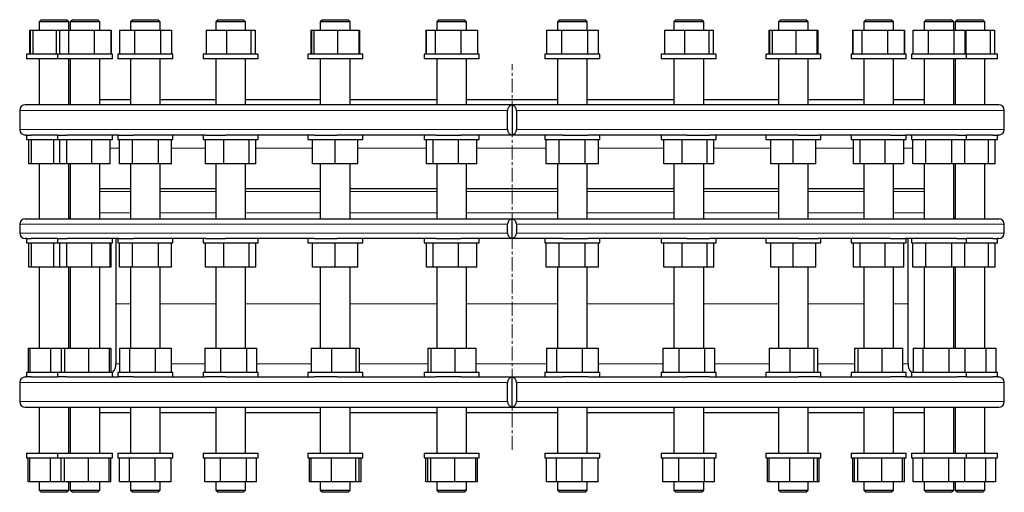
# Model space of a CAD drawing. Header units: millimetres. Extents: x 116 to 1628, y 97 to 1575.
# Tile 1 of 4: x 133 to 1028, y 97 to 527. Entities that reach past the tile are written whole.
import ezdxf

# ---------------------------------------------------------------- set-up
doc = ezdxf.new("R2010")
doc.units = ezdxf.units.MM
doc.linetypes.add('CENTERX2', pattern=[20.32, 12.7, -2.54, 2.54, -2.54])
doc.layers.add('FORMAT', color=7, linetype='Continuous')

msp = doc.modelspace()

# ---------------------------------------------------------------- linework, layer by layer
at = {"color": 7, "linetype": 'Continuous', "lineweight": 25}
for p, q in [((152.91, 526.51), (150.91, 524.51)), ((150.91, 524.51), (150.91, 517.01)), ((177.91, 524.51), (150.91, 524.51)), ((152.91, 526.51), (175.91, 526.51)), ((177.91, 524.51), (175.91, 526.51)), ((177.91, 517.01), (177.91, 524.51)), ((181.29, 526.51), (179.29, 524.51)), ((179.29, 524.51), (179.29, 517.01)), ((206.29, 524.51), (179.29, 524.51)), ((181.29, 526.51), (204.29, 526.51)), ((206.29, 524.51), (204.29, 526.51)), ((206.29, 517.01), (206.29, 524.51)), ((236.11, 526.51), (234.11, 524.51)), ((234.11, 524.51), (234.11, 517.01)), ((261.11, 524.51), (234.11, 524.51)), ((236.11, 526.51), (259.11, 526.51)), ((261.11, 524.51), (259.11, 526.51)), ((261.11, 517.01), (261.11, 524.51)), ((313.64, 526.51), (311.64, 524.51)), ((311.64, 524.51), (311.64, 517.01)), ((338.64, 524.51), (311.64, 524.51)), ((313.64, 526.51), (336.64, 526.51)), ((338.64, 524.51), (336.64, 526.51)), ((338.64, 517.01), (338.64, 524.51)), ((408.59, 526.51), (406.59, 524.51)), ((406.59, 524.51), (406.59, 517.01)), ((433.59, 524.51), (406.59, 524.51)), ((408.59, 526.51), (431.59, 526.51)), ((433.59, 524.51), (431.59, 526.51)), ((433.59, 517.01), (433.59, 524.51)), ((514.5, 526.51), (512.5, 524.51)), ((512.5, 524.51), (512.5, 517.01)), ((539.5, 524.51), (512.5, 524.51)), ((514.5, 526.51), (537.5, 526.51)), ((539.5, 524.51), (537.5, 526.51)), ((539.5, 517.01), (539.5, 524.51)), ((624.14, 526.51), (622.14, 524.51)), ((622.14, 524.51), (622.14, 517.01)), ((649.14, 524.51), (622.14, 524.51)), ((624.14, 526.51), (647.14, 526.51)), ((649.14, 524.51), (647.14, 526.51)), ((649.14, 517.01), (649.14, 524.51)), ((730.04, 526.51), (728.04, 524.51)), ((728.04, 524.51), (728.04, 517.01)), ((728.5, 524.51), (728.04, 524.51)), ((755.04, 524.51), (728.5, 524.51)), ((730.04, 526.51), (730.44, 526.51)), ((730.44, 526.51), (753.04, 526.51)), ((755.04, 524.51), (753.04, 526.51)), ((755.04, 517.01), (755.04, 524.51)), ((825, 526.51), (823, 524.51)), ((823, 524.51), (823, 517.01)), ((824.8, 524.51), (823, 524.51)), ((850, 524.51), (824.8, 524.51)), ((825, 526.51), (826.54, 526.51)), ((826.54, 526.51), (848, 526.51)), ((850, 524.51), (848, 526.51)), ((850, 517.01), (850, 524.51)), ((902.52, 526.51), (900.52, 524.51)), ((900.52, 524.51), (900.52, 517.01)), ((904.48, 524.51), (900.52, 524.51)), ((902.52, 526.51), (905.89, 526.51)), ((927.52, 524.51), (904.48, 524.51)), ((905.89, 526.51), (925.52, 526.51)), ((927.52, 524.51), (925.52, 526.51)), ((927.52, 517.01), (927.52, 524.51)), ((957.35, 526.51), (955.35, 524.51)), ((955.35, 524.51), (955.35, 517.01)), ((962.1, 524.51), (955.35, 524.51)), ((957.35, 526.51), (963.1, 526.51)), ((982.35, 524.51), (962.1, 524.51)), ((963.1, 526.51), (980.35, 526.51)), ((982.35, 524.51), (980.35, 526.51)), ((982.35, 517.01), (982.35, 524.51)), ((985.72, 526.51), (983.72, 524.51)), ((983.72, 524.51), (983.72, 517.01)), ((993.73, 524.51), (983.72, 524.51)), ((985.72, 526.51), (994.25, 526.51)), ((1010.72, 524.51), (993.73, 524.51)), ((994.25, 526.51), (1008.72, 526.51)), ((1010.72, 524.51), (1008.72, 526.51)), ((1010.72, 517.01), (1010.72, 524.51)), ((142.22, 517.01), (142.22, 495.01)), ((142.22, 517.01), (142.89, 517.01)), ((142.89, 517.01), (142.89, 495.01)), ((142.89, 517.01), (145.11, 517.01)), ((145.11, 517.01), (145.11, 495.01)), ((145.11, 517.01), (166.62, 517.01)), ((166.62, 517.01), (166.62, 495.01)), ((166.62, 517.01), (169.45, 517.01)), ((169.45, 517.01), (169.45, 495.01)), ((169.45, 517.01), (177.69, 517.01)), ((177.69, 517.01), (177.69, 495.01)), ((177.69, 517.01), (201.02, 517.01)), ((201.02, 517.01), (201.02, 495.01)), ((201.02, 517.01), (216.12, 517.01)), ((216.12, 517.01), (216.12, 495.01)), ((216.12, 517.01), (216.35, 517.01)), ((216.35, 517.01), (216.35, 495.01)), ((224.04, 517.01), (224.04, 495.01)), ((224.04, 517.01), (237.74, 517.01)), ((237.74, 517.01), (237.74, 495.01)), ((237.74, 517.01), (261.31, 517.01)), ((261.31, 517.01), (261.31, 495.01)), ((261.31, 517.01), (271.18, 517.01)), ((271.18, 517.01), (271.18, 495.01)), ((302.94, 517.01), (302.94, 495.01)), ((302.94, 517.01), (321.17, 517.01)), ((321.17, 517.01), (321.17, 495.01)), ((321.17, 517.01), (343.37, 517.01)), ((343.37, 517.01), (343.37, 495.01)), ((343.37, 517.01), (347.33, 517.01)), ((347.33, 517.01), (347.33, 495.01)), ((397.9, 517.01), (397.9, 495.01)), ((397.9, 517.01), (398.57, 517.01)), ((398.57, 517.01), (398.57, 495.01)), ((398.57, 517.01), (400.79, 517.01)), ((400.79, 517.01), (400.79, 495.01)), ((400.79, 517.01), (422.3, 517.01)), ((422.3, 517.01), (422.3, 495.01)), ((422.3, 517.01), (441.61, 517.01)), ((441.61, 517.01), (441.61, 495.01)), ((441.61, 517.01), (442.28, 517.01)), ((442.28, 517.01), (442.28, 495.01)), ((502.43, 517.01), (502.43, 495.01)), ((502.43, 517.01), (502.66, 517.01)), ((502.66, 517.01), (502.66, 495.01)), ((502.66, 517.01), (510.9, 517.01)), ((510.9, 517.01), (510.9, 495.01)), ((510.9, 517.01), (534.23, 517.01)), ((534.23, 517.01), (534.23, 495.01)), ((534.23, 517.01), (549.33, 517.01)), ((549.33, 517.01), (549.33, 495.01)), ((549.33, 517.01), (549.56, 517.01)), ((549.56, 517.01), (549.56, 495.01)), ((612.07, 517.01), (612.07, 495.01)), ((612.07, 517.01), (625.77, 517.01)), ((625.77, 517.01), (625.77, 495.01)), ((625.77, 517.01), (649.34, 517.01)), ((649.34, 517.01), (649.34, 495.01)), ((649.34, 517.01), (659.21, 517.01)), ((659.21, 517.01), (659.21, 495.01)), ((719.35, 517.01), (719.35, 495.01)), ((719.35, 517.01), (737.58, 517.01)), ((737.58, 517.01), (737.58, 495.01)), ((737.58, 517.01), (759.77, 517.01)), ((759.77, 517.01), (759.77, 495.01)), ((759.77, 517.01), (763.74, 517.01)), ((763.74, 517.01), (763.74, 495.01)), ((814.3, 517.01), (814.3, 495.01)), ((814.3, 517.01), (814.98, 517.01)), ((814.98, 517.01), (814.98, 495.01)), ((814.98, 517.01), (817.19, 517.01)), ((817.19, 517.01), (817.19, 495.01)), ((817.19, 517.01), (838.71, 517.01)), ((838.71, 517.01), (838.71, 495.01)), ((838.71, 517.01), (858.01, 517.01)), ((858.01, 517.01), (858.01, 495.01)), ((858.01, 517.01), (858.69, 517.01)), ((858.69, 517.01), (858.69, 495.01)), ((890.46, 517.01), (890.46, 495.01)), ((890.46, 517.01), (890.69, 517.01)), ((890.69, 517.01), (890.69, 495.01)), ((890.69, 517.01), (898.92, 517.01)), ((898.92, 517.01), (898.92, 495.01)), ((898.92, 517.01), (922.26, 517.01)), ((922.26, 517.01), (922.26, 495.01)), ((922.26, 517.01), (937.36, 517.01)), ((937.36, 517.01), (937.36, 495.01)), ((937.36, 517.01), (937.59, 517.01)), ((937.59, 517.01), (937.59, 495.01)), ((945.28, 517.01), (945.28, 495.01)), ((945.28, 517.01), (958.98, 517.01)), ((958.98, 517.01), (958.98, 495.01)), ((958.98, 517.01), (982.55, 517.01)), ((982.55, 517.01), (982.55, 495.01)), ((982.55, 517.01), (992.41, 517.01)), ((992.41, 517.01), (992.41, 495.01)), ((992.41, 517.01), (993.26, 517.01)), ((993.26, 517.01), (993.26, 495.01)), ((993.26, 517.01), (1015.45, 517.01)), ((1015.45, 517.01), (1015.45, 495.01)), ((1015.45, 517.01), (1019.42, 517.01)), ((1019.42, 517.01), (1019.42, 495.01)), ((139.41, 495.01), (139.41, 491.01)), ((167.79, 495.01), (139.41, 495.01)), ((167.79, 495.01), (167.79, 491.01)), ((217.79, 495.01), (167.79, 495.01)), ((217.79, 491.01), (217.79, 495.01)), ((222.61, 495.01), (222.61, 491.01)), ((272.61, 495.01), (222.61, 495.01)), ((272.61, 491.01), (272.61, 495.01)), ((300.14, 495.01), (300.14, 491.01)), ((350.14, 495.01), (300.14, 495.01)), ((350.14, 491.01), (350.14, 495.01)), ((395.09, 495.01), (395.09, 491.01)), ((445.09, 495.01), (395.09, 495.01)), ((445.09, 491.01), (445.09, 495.01)), ((501, 495.01), (501, 491.01)), ((551, 495.01), (501, 495.01)), ((551, 491.01), (551, 495.01)), ((610.64, 495.01), (610.64, 491.01)), ((610.75, 495.01), (610.64, 495.01)), ((660.64, 495.01), (610.75, 495.01)), ((660.64, 491.01), (660.64, 495.01)), ((716.54, 495.01), (716.54, 491.01)), ((718.11, 495.01), (716.54, 495.01)), ((766.54, 495.01), (718.11, 495.01)), ((766.54, 491.01), (766.54, 495.01)), ((811.5, 495.01), (811.5, 491.01)), ((816.11, 495.01), (811.5, 495.01)), ((861.5, 495.01), (816.11, 495.01)), ((861.5, 491.01), (861.5, 495.01)), ((889.02, 495.01), (889.02, 491.01)), ((898.08, 495.01), (889.02, 495.01)), ((939.02, 495.01), (898.08, 495.01)), ((939.02, 491.01), (939.02, 495.01)), ((943.85, 495.01), (943.85, 491.01)), ((958.42, 495.01), (943.85, 495.01)), ((993.85, 495.01), (958.42, 495.01)), ((993.85, 491.01), (993.85, 495.01)), ((1022.22, 495.01), (993.85, 495.01)), ((1022.22, 491.01), (1022.22, 495.01)), ((167.79, 491.01), (139.41, 491.01)), ((150.91, 491.01), (150.91, 449.01)), ((217.79, 491.01), (167.79, 491.01)), ((177.91, 449.01), (177.91, 491.01)), ((179.29, 491.01), (179.29, 449.01)), ((206.29, 449.01), (206.29, 491.01)), ((272.61, 491.01), (222.61, 491.01)), ((234.11, 491.01), (234.11, 449.01)), ((261.11, 449.01), (261.11, 491.01)), ((350.14, 491.01), (300.14, 491.01)), ((311.64, 491.01), (311.64, 449.01)), ((338.64, 449.01), (338.64, 491.01)), ((445.09, 491.01), (395.09, 491.01)), ((406.59, 491.01), (406.59, 449.01)), ((433.59, 449.01), (433.59, 491.01)), ((551, 491.01), (501, 491.01)), ((512.5, 491.01), (512.5, 449.01)), ((539.5, 449.01), (539.5, 491.01)), ((610.75, 491.01), (610.64, 491.01)), ((660.64, 491.01), (610.75, 491.01)), ((622.14, 491.01), (622.14, 449.01)), ((649.14, 449.01), (649.14, 491.01)), ((718.11, 491.01), (716.54, 491.01)), ((766.54, 491.01), (718.11, 491.01)), ((728.04, 491.01), (728.04, 449.01)), ((755.04, 449.01), (755.04, 491.01)), ((816.11, 491.01), (811.5, 491.01)), ((861.5, 491.01), (816.11, 491.01)), ((823, 491.01), (823, 449.01)), ((850, 449.01), (850, 491.01)), ((898.08, 491.01), (889.02, 491.01)), ((939.02, 491.01), (898.08, 491.01)), ((900.52, 491.01), (900.52, 449.01)), ((927.52, 449.01), (927.52, 491.01)), ((958.42, 491.01), (943.85, 491.01)), ((955.35, 491.01), (955.35, 449.01)), ((993.85, 491.01), (958.42, 491.01)), ((982.35, 449.01), (982.35, 491.01)), ((983.72, 491.01), (983.72, 449.01)), ((1022.22, 491.01), (993.85, 491.01)), ((1010.72, 449.01), (1010.72, 491.01)), ((1023.32, 449.01), (138.32, 449.01)), ((179.29, 449.48), (178.82, 449.01)), ((206.29, 454.01), (234.11, 454.01)), ((261.11, 454.01), (311.64, 454.01)), ((338.64, 454.01), (406.59, 454.01)), ((433.59, 454.01), (512.5, 454.01)), ((539.5, 454.01), (622.14, 454.01)), ((580.82, 448.91), (580.82, 421.61)), ((649.14, 454.01), (728.04, 454.01)), ((755.04, 454.01), (823, 454.01)), ((850, 454.01), (900.52, 454.01)), ((927.52, 454.01), (955.35, 454.01)), ((982.82, 449.01), (982.35, 449.48)), ((133.32, 444.01), (133.32, 426.51)), ((576.83, 426.51), (576.83, 444.01)), ((584.8, 444.01), (584.8, 426.51)), ((1028.32, 426.51), (1028.32, 444.01)), ((139.41, 421.51), (138.32, 421.51)), ((139.41, 421.51), (139.41, 417.51)), ((139.41, 421.51), (143.7, 421.51)), ((167.79, 421.51), (143.7, 421.51)), ((167.79, 421.51), (167.79, 417.51)), ((167.79, 421.51), (176.41, 421.51)), ((223.06, 421.51), (176.41, 421.51)), ((217.79, 417.51), (217.79, 421.51)), ((222.61, 421.51), (222.61, 417.51)), ((223.06, 421.51), (236.68, 421.51)), ((302.65, 421.51), (236.68, 421.51)), ((272.61, 417.51), (272.61, 421.51)), ((300.14, 421.51), (300.14, 417.51)), ((302.65, 421.51), (320.4, 421.51)), ((401.2, 421.51), (320.4, 421.51)), ((350.14, 417.51), (350.14, 421.51)), ((395.09, 421.51), (395.09, 417.51)), ((401.2, 421.51), (421.87, 421.51)), ((511.99, 421.51), (421.87, 421.51)), ((445.09, 417.51), (445.09, 421.51)), ((501, 421.51), (501, 417.51)), ((511.99, 421.51), (534.17, 421.51)), ((627.47, 421.51), (534.17, 421.51)), ((551, 417.51), (551, 421.51)), ((610.64, 421.51), (610.64, 417.51)), ((627.47, 421.51), (649.64, 421.51)), ((739.77, 421.51), (649.64, 421.51)), ((660.64, 417.51), (660.64, 421.51)), ((716.54, 421.51), (716.54, 417.51)), ((739.77, 421.51), (760.43, 421.51)), ((841.23, 421.51), (760.43, 421.51)), ((766.54, 417.51), (766.54, 421.51)), ((811.5, 421.51), (811.5, 417.51)), ((841.23, 421.51), (858.98, 421.51)), ((924.95, 421.51), (858.98, 421.51)), ((861.5, 417.51), (861.5, 421.51)), ((889.02, 421.51), (889.02, 417.51)), ((924.95, 421.51), (938.57, 421.51)), ((985.22, 421.51), (938.57, 421.51)), ((939.02, 417.51), (939.02, 421.51)), ((943.85, 421.51), (943.85, 417.51)), ((985.22, 421.51), (993.85, 421.51)), ((993.85, 417.51), (993.85, 421.51)), ((1017.93, 421.51), (993.85, 421.51)), ((1017.93, 421.51), (1022.22, 421.51)), ((1022.22, 417.51), (1022.22, 421.51)), ((1023.32, 421.51), (1022.22, 421.51)), ((139.41, 417.51), (167.79, 417.51)), ((141.54, 395.51), (141.54, 417.51)), ((143.91, 395.51), (143.91, 417.51)), ((164.41, 395.51), (164.41, 417.51)), ((167.79, 417.51), (217.79, 417.51)), ((169.92, 395.51), (169.92, 417.51)), ((176.05, 395.51), (176.05, 417.51)), ((198.91, 395.51), (198.91, 417.51)), ((215.65, 395.51), (215.65, 417.51)), ((222.61, 417.51), (272.61, 417.51)), ((223.94, 395.51), (223.94, 417.51)), ((235.77, 395.51), (235.77, 417.51)), ((259.44, 395.51), (259.44, 417.51)), ((271.28, 395.51), (271.28, 417.51)), ((300.14, 417.51), (350.14, 417.51)), ((302.27, 395.51), (302.27, 417.51)), ((319.01, 395.51), (319.01, 417.51)), ((341.87, 395.51), (341.87, 417.51)), ((348, 395.51), (348, 417.51)), ((395.09, 417.51), (445.09, 417.51)), ((399.59, 395.51), (399.59, 417.51)), ((420.09, 395.51), (420.09, 417.51)), ((440.59, 395.51), (440.59, 417.51)), ((501, 417.51), (551, 417.51)), ((503.13, 395.51), (503.13, 417.51)), ((509.26, 395.51), (509.26, 417.51)), ((532.12, 395.51), (532.12, 417.51)), ((548.86, 395.51), (548.86, 417.51)), ((610.64, 417.51), (660.64, 417.51)), ((611.97, 395.51), (611.97, 417.51)), ((623.8, 395.51), (623.8, 417.51)), ((647.47, 395.51), (647.47, 417.51)), ((659.31, 395.51), (659.31, 417.51)), ((716.54, 417.51), (717.4, 417.51)), ((717.4, 417.51), (766.54, 417.51)), ((718.68, 395.51), (718.68, 417.51)), ((735.42, 395.51), (735.42, 417.51)), ((758.28, 395.51), (758.28, 417.51)), ((764.41, 395.51), (764.41, 417.51)), ((811.5, 417.51), (814.85, 417.51)), ((814.85, 417.51), (861.5, 417.51)), ((816, 395.51), (816, 417.51)), ((836.5, 395.51), (836.5, 417.51)), ((857, 395.51), (857, 417.51)), ((889.02, 417.51), (896.35, 417.51)), ((891.16, 395.51), (891.16, 417.51)), ((896.35, 417.51), (939.02, 417.51)), ((897.29, 395.51), (897.29, 417.51)), ((920.15, 395.51), (920.15, 417.51)), ((936.89, 395.51), (936.89, 417.51)), ((943.85, 417.51), (956.35, 417.51)), ((945.17, 395.51), (945.17, 417.51)), ((956.35, 417.51), (993.85, 417.51)), ((957.01, 395.51), (957.01, 417.51)), ((980.68, 395.51), (980.68, 417.51)), ((992.52, 395.51), (992.52, 417.51)), ((993.85, 417.51), (1022.22, 417.51)), ((1013.96, 395.51), (1013.96, 417.51)), ((1020.09, 395.51), (1020.09, 417.51)), ((143.91, 395.51), (141.54, 395.51)), ((164.41, 395.51), (143.91, 395.51)), ((150.91, 395.51), (150.91, 345.4)), ((169.92, 395.51), (164.41, 395.51)), ((176.05, 395.51), (169.92, 395.51)), ((198.91, 395.51), (176.05, 395.51)), ((177.91, 345.4), (177.91, 395.51)), ((179.29, 395.51), (179.29, 345.4)), ((215.65, 395.51), (198.91, 395.51)), ((206.29, 345.4), (206.29, 395.51)), ((235.77, 395.51), (223.94, 395.51)), ((234.11, 395.51), (234.11, 345.4)), ((259.44, 395.51), (235.77, 395.51)), ((271.28, 395.51), (259.44, 395.51)), ((261.11, 345.4), (261.11, 395.51)), ((319.01, 395.51), (302.27, 395.51)), ((311.64, 395.51), (311.64, 345.4)), ((341.87, 395.51), (319.01, 395.51)), ((338.64, 345.4), (338.64, 395.51)), ((348, 395.51), (341.87, 395.51)), ((420.09, 395.51), (399.59, 395.51)), ((406.59, 395.51), (406.59, 345.4)), ((440.59, 395.51), (420.09, 395.51)), ((433.59, 345.4), (433.59, 395.51)), ((509.26, 395.51), (503.13, 395.51)), ((532.12, 395.51), (509.26, 395.51)), ((512.5, 395.51), (512.5, 345.4)), ((548.86, 395.51), (532.12, 395.51)), ((539.5, 345.4), (539.5, 395.51)), ((623.8, 395.51), (611.97, 395.51)), ((622.14, 395.51), (622.14, 345.4)), ((647.47, 395.51), (623.8, 395.51)), ((659.31, 395.51), (647.47, 395.51)), ((649.14, 345.4), (649.14, 395.51)), ((735.42, 395.51), (718.68, 395.51)), ((728.04, 395.51), (728.04, 345.4)), ((758.28, 395.51), (735.42, 395.51)), ((755.04, 345.4), (755.04, 395.51)), ((764.41, 395.51), (758.28, 395.51)), ((836.5, 395.51), (816, 395.51)), ((823, 395.51), (823, 345.4)), ((857, 395.51), (836.5, 395.51)), ((850, 345.4), (850, 395.51)), ((897.29, 395.51), (891.16, 395.51)), ((920.15, 395.51), (897.29, 395.51)), ((900.52, 395.51), (900.52, 345.4)), ((936.89, 395.51), (920.15, 395.51)), ((927.52, 345.4), (927.52, 395.51)), ((957.01, 395.51), (945.17, 395.51)), ((955.35, 395.51), (955.35, 345.4)), ((980.68, 395.51), (957.01, 395.51)), ((992.52, 395.51), (980.68, 395.51)), ((982.35, 345.4), (982.35, 395.51)), ((983.72, 395.51), (983.72, 345.4)), ((1013.96, 395.51), (992.52, 395.51)), ((1010.72, 345.4), (1010.72, 395.51)), ((1020.09, 395.51), (1013.96, 395.51)), ((206.29, 372.9), (234.11, 372.9)), ((261.11, 372.9), (311.64, 372.9)), ((338.64, 372.9), (406.59, 372.9)), ((433.59, 372.9), (512.5, 372.9)), ((539.5, 372.9), (622.14, 372.9)), ((649.14, 372.9), (728.04, 372.9)), ((755.04, 372.9), (823, 372.9)), ((850, 372.9), (900.52, 372.9)), ((927.52, 372.9), (955.35, 372.9)), ((133.32, 340.4), (133.32, 332.4)), ((138.32, 345.4), (1023.32, 345.4)), ((576.83, 332.4), (576.83, 340.4)), ((580.82, 327.5), (580.82, 345.3)), ((584.8, 340.4), (584.8, 332.4)), ((1028.32, 332.4), (1028.32, 340.4)), ((139.41, 327.4), (138.32, 327.4)), ((139.41, 327.4), (139.41, 323.4)), ((139.41, 327.4), (143.7, 327.4)), ((139.41, 323.4), (167.79, 323.4)), ((141.54, 301.4), (141.54, 323.4)), ((167.79, 327.4), (143.7, 327.4)), ((143.91, 301.4), (143.91, 323.4)), ((164.41, 301.4), (164.41, 323.4)), ((167.79, 327.4), (167.79, 323.4)), ((167.79, 327.4), (176.41, 327.4)), ((167.79, 323.4), (217.79, 323.4)), ((169.92, 301.4), (169.92, 323.4)), ((176.05, 301.4), (176.05, 323.4)), ((223.06, 327.4), (176.41, 327.4)), ((198.91, 301.4), (198.91, 323.4)), ((215.65, 301.4), (215.65, 323.4)), ((216.46, 301.4), (216.46, 323.4)), ((217.79, 323.4), (217.79, 327.4)), ((220.82, 327.4), (220.82, 268.01)), ((222.61, 327.4), (222.61, 323.4)), ((222.61, 323.4), (272.61, 323.4)), ((223.06, 327.4), (236.68, 327.4)), ((223.94, 301.4), (223.94, 323.4)), ((235.77, 301.4), (235.77, 323.4)), ((302.65, 327.4), (236.68, 327.4)), ((259.44, 301.4), (259.44, 323.4)), ((271.28, 301.4), (271.28, 323.4)), ((272.61, 323.4), (272.61, 327.4)), ((300.14, 327.4), (300.14, 323.4)), ((300.14, 323.4), (350.14, 323.4)), ((302.27, 301.4), (302.27, 323.4)), ((302.65, 327.4), (320.4, 327.4)), ((319.01, 301.4), (319.01, 323.4)), ((401.2, 327.4), (320.4, 327.4)), ((341.87, 301.4), (341.87, 323.4)), ((348, 301.4), (348, 323.4)), ((350.14, 323.4), (350.14, 327.4)), ((395.09, 327.4), (395.09, 323.4)), ((395.09, 323.4), (445.09, 323.4)), ((399.59, 301.4), (399.59, 323.4)), ((401.2, 327.4), (421.87, 327.4)), ((420.09, 301.4), (420.09, 323.4)), ((511.99, 327.4), (421.87, 327.4)), ((440.59, 301.4), (440.59, 323.4)), ((445.09, 323.4), (445.09, 327.4)), ((501, 327.4), (501, 323.4)), ((501, 323.4), (551, 323.4)), ((503.13, 301.4), (503.13, 323.4)), ((509.26, 301.4), (509.26, 323.4)), ((511.99, 327.4), (534.17, 327.4)), ((532.12, 301.4), (532.12, 323.4)), ((627.47, 327.4), (534.17, 327.4)), ((548.86, 301.4), (548.86, 323.4)), ((551, 323.4), (551, 327.4)), ((610.64, 327.4), (610.64, 323.4)), ((610.64, 323.4), (660.64, 323.4)), ((611.97, 301.4), (611.97, 323.4)), ((623.8, 301.4), (623.8, 323.4)), ((627.47, 327.4), (649.64, 327.4)), ((647.47, 301.4), (647.47, 323.4)), ((739.77, 327.4), (649.64, 327.4)), ((659.31, 301.4), (659.31, 323.4)), ((660.64, 323.4), (660.64, 327.4)), ((716.54, 327.4), (716.54, 323.4)), ((716.54, 323.4), (717.4, 323.4)), ((717.4, 323.4), (766.54, 323.4)), ((718.68, 301.4), (718.68, 323.4)), ((735.42, 301.4), (735.42, 323.4)), ((739.77, 327.4), (760.43, 327.4)), ((758.28, 301.4), (758.28, 323.4)), ((841.23, 327.4), (760.43, 327.4)), ((764.41, 301.4), (764.41, 323.4)), ((766.54, 323.4), (766.54, 327.4)), ((811.5, 327.4), (811.5, 323.4)), ((811.5, 323.4), (814.85, 323.4)), ((814.85, 323.4), (861.5, 323.4)), ((816, 301.4), (816, 323.4)), ((836.5, 301.4), (836.5, 323.4)), ((841.23, 327.4), (858.98, 327.4)), ((857, 301.4), (857, 323.4)), ((924.95, 327.4), (858.98, 327.4)), ((861.5, 323.4), (861.5, 327.4)), ((889.02, 327.4), (889.02, 323.4)), ((889.02, 323.4), (896.35, 323.4)), ((891.16, 301.4), (891.16, 323.4)), ((896.35, 323.4), (939.02, 323.4)), ((897.29, 301.4), (897.29, 323.4)), ((920.15, 301.4), (920.15, 323.4)), ((924.95, 327.4), (938.57, 327.4)), ((936.89, 301.4), (936.89, 323.4)), ((985.22, 327.4), (938.57, 327.4)), ((939.02, 323.4), (939.02, 327.4)), ((940.82, 268.01), (940.82, 327.4)), ((943.85, 327.4), (943.85, 323.4)), ((943.85, 323.4), (956.35, 323.4)), ((945.17, 301.4), (945.17, 323.4)), ((956.35, 323.4), (993.85, 323.4)), ((957.01, 301.4), (957.01, 323.4)), ((980.68, 301.4), (980.68, 323.4)), ((985.22, 327.4), (993.85, 327.4)), ((992.52, 301.4), (992.52, 323.4)), ((993.85, 323.4), (993.85, 327.4)), ((1017.93, 327.4), (993.85, 327.4)), ((993.85, 323.4), (1022.22, 323.4)), ((1013.96, 301.4), (1013.96, 323.4)), ((1017.93, 327.4), (1022.22, 327.4)), ((1020.09, 301.4), (1020.09, 323.4)), ((1022.22, 323.4), (1022.22, 327.4)), ((1023.32, 327.4), (1022.22, 327.4)), ((143.91, 301.4), (141.54, 301.4)), ((164.41, 301.4), (143.91, 301.4)), ((150.91, 301.4), (150.91, 227.51)), ((169.92, 301.4), (164.41, 301.4)), ((176.05, 301.4), (169.92, 301.4)), ((198.91, 301.4), (176.05, 301.4)), ((177.91, 227.51), (177.91, 301.4)), ((179.29, 301.4), (179.29, 227.51)), ((215.65, 301.4), (198.91, 301.4)), ((206.29, 227.51), (206.29, 301.4)), ((216.46, 301.4), (215.65, 301.4)), ((235.77, 301.4), (223.94, 301.4)), ((234.11, 301.4), (234.11, 227.51)), ((259.44, 301.4), (235.77, 301.4)), ((271.28, 301.4), (259.44, 301.4)), ((261.11, 227.51), (261.11, 301.4)), ((319.01, 301.4), (302.27, 301.4)), ((311.64, 301.4), (311.64, 227.51)), ((341.87, 301.4), (319.01, 301.4)), ((338.64, 227.51), (338.64, 301.4)), ((348, 301.4), (341.87, 301.4)), ((420.09, 301.4), (399.59, 301.4)), ((406.59, 301.4), (406.59, 227.51)), ((440.59, 301.4), (420.09, 301.4)), ((433.59, 227.51), (433.59, 301.4)), ((509.26, 301.4), (503.13, 301.4)), ((532.12, 301.4), (509.26, 301.4)), ((512.5, 301.4), (512.5, 227.51)), ((548.86, 301.4), (532.12, 301.4)), ((539.5, 227.51), (539.5, 301.4)), ((623.8, 301.4), (611.97, 301.4)), ((622.14, 301.4), (622.14, 227.51)), ((647.47, 301.4), (623.8, 301.4)), ((659.31, 301.4), (647.47, 301.4)), ((649.14, 227.51), (649.14, 301.4)), ((735.42, 301.4), (718.68, 301.4)), ((728.04, 301.4), (728.04, 227.51)), ((758.28, 301.4), (735.42, 301.4)), ((755.04, 227.51), (755.04, 301.4)), ((764.41, 301.4), (758.28, 301.4)), ((836.5, 301.4), (816, 301.4)), ((823, 301.4), (823, 227.51)), ((857, 301.4), (836.5, 301.4)), ((850, 227.51), (850, 301.4)), ((897.29, 301.4), (891.16, 301.4)), ((920.15, 301.4), (897.29, 301.4)), ((900.52, 301.4), (900.52, 227.51)), ((936.89, 301.4), (920.15, 301.4)), ((927.52, 227.51), (927.52, 301.4)), ((957.01, 301.4), (945.17, 301.4)), ((955.35, 301.4), (955.35, 227.51)), ((980.68, 301.4), (957.01, 301.4)), ((992.52, 301.4), (980.68, 301.4)), ((982.35, 227.51), (982.35, 301.4)), ((983.72, 301.4), (983.72, 227.51)), ((1013.96, 301.4), (992.52, 301.4)), ((1010.72, 227.51), (1010.72, 301.4)), ((1020.09, 301.4), (1013.96, 301.4)), ((220.82, 268.01), (220.82, 213.51)), ((940.82, 213.51), (940.82, 268.01)), ((140.93, 227.51), (140.93, 205.51)), ((140.93, 227.51), (142.49, 227.51)), ((142.49, 227.51), (142.49, 205.51)), ((142.49, 227.51), (161.2, 227.51)), ((161.2, 227.51), (161.2, 205.51)), ((161.2, 227.51), (170.96, 227.51)), ((170.96, 227.51), (170.96, 205.51)), ((170.96, 227.51), (173.93, 227.51)), ((173.93, 227.51), (173.93, 205.51)), ((173.93, 227.51), (195.76, 227.51)), ((195.76, 227.51), (195.76, 205.51)), ((195.76, 227.51), (214.61, 227.51)), ((214.61, 227.51), (214.61, 205.51)), ((214.61, 227.51), (216.24, 227.51)), ((216.24, 227.51), (216.24, 205.51)), ((224.16, 227.51), (224.16, 205.51)), ((224.16, 227.51), (233.1, 227.51)), ((233.1, 227.51), (233.1, 205.51)), ((233.1, 227.51), (256.56, 227.51)), ((256.56, 227.51), (256.56, 205.51)), ((256.56, 227.51), (271.06, 227.51)), ((271.06, 227.51), (271.06, 205.51)), ((301.65, 227.51), (301.65, 205.51)), ((301.65, 227.51), (315.97, 227.51)), ((315.97, 227.51), (315.97, 205.51)), ((315.97, 227.51), (339.45, 227.51)), ((339.45, 227.51), (339.45, 205.51)), ((339.45, 227.51), (348.62, 227.51)), ((348.62, 227.51), (348.62, 205.51)), ((398.17, 227.51), (398.17, 205.51)), ((398.17, 227.51), (416.88, 227.51)), ((416.88, 227.51), (416.88, 205.51)), ((416.88, 227.51), (438.8, 227.51)), ((438.8, 227.51), (438.8, 205.51)), ((438.8, 227.51), (442, 227.51)), ((442, 227.51), (442, 205.51)), ((504.17, 227.51), (504.17, 205.51)), ((504.17, 227.51), (507.14, 227.51)), ((507.14, 227.51), (507.14, 205.51)), ((507.14, 227.51), (528.97, 227.51)), ((528.97, 227.51), (528.97, 205.51)), ((528.97, 227.51), (547.82, 227.51)), ((547.82, 227.51), (547.82, 205.51)), ((612.18, 227.51), (612.18, 205.51)), ((612.18, 227.51), (621.13, 227.51)), ((621.13, 227.51), (621.13, 205.51)), ((621.13, 227.51), (644.58, 227.51)), ((644.58, 227.51), (644.58, 205.51)), ((644.58, 227.51), (659.09, 227.51)), ((659.09, 227.51), (659.09, 205.51)), ((718.06, 227.51), (718.06, 205.51)), ((718.06, 227.51), (732.37, 227.51)), ((732.37, 227.51), (732.37, 205.51)), ((732.37, 227.51), (755.86, 227.51)), ((755.86, 227.51), (755.86, 205.51)), ((755.86, 227.51), (765.03, 227.51)), ((765.03, 227.51), (765.03, 205.51)), ((814.58, 227.51), (814.58, 205.51)), ((814.58, 227.51), (833.29, 227.51)), ((833.29, 227.51), (833.29, 205.51)), ((833.29, 227.51), (855.2, 227.51)), ((855.2, 227.51), (855.2, 205.51)), ((855.2, 227.51), (858.41, 227.51)), ((858.41, 227.51), (858.41, 205.51)), ((892.2, 227.51), (892.2, 205.51)), ((892.2, 227.51), (895.17, 227.51)), ((895.17, 227.51), (895.17, 205.51)), ((895.17, 227.51), (917, 227.51)), ((917, 227.51), (917, 205.51)), ((917, 227.51), (935.85, 227.51)), ((935.85, 227.51), (935.85, 205.51)), ((945.39, 227.51), (945.39, 205.51)), ((945.39, 227.51), (954.34, 227.51)), ((954.34, 227.51), (954.34, 205.51)), ((954.34, 227.51), (977.79, 227.51)), ((977.79, 227.51), (977.79, 205.51)), ((977.79, 227.51), (992.3, 227.51)), ((992.3, 227.51), (992.3, 205.51)), ((992.3, 227.51), (1011.54, 227.51)), ((1011.54, 227.51), (1011.54, 205.51)), ((1011.54, 227.51), (1020.71, 227.51)), ((1020.71, 227.51), (1020.71, 205.51)), ((138.32, 201.51), (139.41, 201.51)), ((139.41, 205.51), (139.41, 201.51)), ((167.79, 205.51), (139.41, 205.51)), ((143.7, 201.51), (139.41, 201.51)), ((143.7, 201.51), (167.79, 201.51)), ((167.79, 205.51), (167.79, 201.51)), ((217.79, 205.51), (167.79, 205.51)), ((176.41, 201.51), (167.79, 201.51)), ((176.41, 201.51), (223.06, 201.51)), ((217.79, 201.51), (217.79, 205.51)), ((222.61, 205.51), (222.61, 201.51)), ((272.61, 205.51), (222.61, 205.51)), ((236.68, 201.51), (223.06, 201.51)), ((236.68, 201.51), (302.65, 201.51)), ((272.61, 201.51), (272.61, 205.51)), ((300.14, 205.51), (300.14, 201.51)), ((350.14, 205.51), (300.14, 205.51)), ((320.4, 201.51), (302.65, 201.51)), ((320.4, 201.51), (401.2, 201.51)), ((350.14, 201.51), (350.14, 205.51)), ((395.09, 205.51), (395.09, 201.51)), ((445.09, 205.51), (395.09, 205.51)), ((421.87, 201.51), (401.2, 201.51)), ((421.87, 201.51), (511.99, 201.51)), ((445.09, 201.51), (445.09, 205.51)), ((501, 205.51), (501, 201.51)), ((551, 205.51), (501, 205.51)), ((534.17, 201.51), (511.99, 201.51)), ((534.17, 201.51), (627.47, 201.51)), ((551, 201.51), (551, 205.51)), ((580.82, 174.11), (580.82, 201.41)), ((610.64, 205.51), (610.64, 201.51)), ((660.64, 205.51), (610.64, 205.51)), ((649.64, 201.51), (627.47, 201.51)), ((649.64, 201.51), (739.77, 201.51)), ((660.64, 201.51), (660.64, 205.51)), ((716.54, 205.51), (716.54, 201.51)), ((716.74, 205.51), (716.54, 205.51)), ((766.54, 205.51), (716.74, 205.51)), ((760.43, 201.51), (739.77, 201.51)), ((760.43, 201.51), (841.23, 201.51)), ((766.54, 201.51), (766.54, 205.51)), ((811.5, 205.51), (811.5, 201.51)), ((813.35, 205.51), (811.5, 205.51)), ((861.5, 205.51), (813.35, 205.51)), ((858.98, 201.51), (841.23, 201.51)), ((858.98, 201.51), (924.95, 201.51)), ((861.5, 201.51), (861.5, 205.51)), ((889.02, 205.51), (889.02, 201.51)), ((894.11, 205.51), (889.02, 205.51)), ((939.02, 205.51), (894.11, 205.51)), ((938.57, 201.51), (924.95, 201.51)), ((938.57, 201.51), (985.22, 201.51)), ((939.02, 201.51), (939.02, 205.51)), ((943.85, 205.51), (943.85, 201.51)), ((953.53, 205.51), (943.85, 205.51)), ((993.85, 205.51), (953.53, 205.51)), ((993.85, 201.51), (985.22, 201.51)), ((993.85, 201.51), (993.85, 205.51)), ((1022.22, 205.51), (993.85, 205.51)), ((993.85, 201.51), (1017.93, 201.51)), ((1022.22, 201.51), (1017.93, 201.51)), ((1022.22, 201.51), (1022.22, 205.51)), ((1022.22, 201.51), (1023.32, 201.51)), ((133.32, 196.51), (133.32, 179.01)), ((576.83, 179.01), (576.83, 196.51)), ((584.8, 196.51), (584.8, 179.01)), ((1028.32, 179.01), (1028.32, 196.51)), ((138.32, 174.01), (1023.32, 174.01)), ((150.91, 174.01), (150.91, 132.01)), ((177.91, 132.01), (177.91, 174.01)), ((178.82, 174.01), (179.29, 173.54)), ((179.29, 174.01), (179.29, 132.01)), ((206.29, 132.01), (206.29, 174.01)), ((234.11, 174.01), (234.11, 132.01)), ((261.11, 132.01), (261.11, 174.01)), ((311.64, 174.01), (311.64, 132.01)), ((338.64, 132.01), (338.64, 174.01)), ((406.59, 174.01), (406.59, 132.01)), ((433.59, 132.01), (433.59, 174.01)), ((512.5, 174.01), (512.5, 132.01)), ((539.5, 132.01), (539.5, 174.01)), ((622.14, 174.01), (622.14, 132.01)), ((649.14, 132.01), (649.14, 174.01)), ((728.04, 174.01), (728.04, 132.01)), ((755.04, 132.01), (755.04, 174.01)), ((823, 174.01), (823, 132.01)), ((850, 132.01), (850, 174.01)), ((900.52, 174.01), (900.52, 132.01)), ((927.52, 132.01), (927.52, 174.01)), ((955.35, 174.01), (955.35, 132.01)), ((982.35, 173.54), (982.82, 174.01)), ((982.35, 132.01), (982.35, 174.01)), ((983.72, 174.01), (983.72, 132.01)), ((1010.72, 132.01), (1010.72, 174.01)), ((206.29, 169.01), (234.11, 169.01)), ((261.11, 169.01), (311.64, 169.01)), ((338.64, 169.01), (406.59, 169.01)), ((433.59, 169.01), (512.5, 169.01)), ((539.5, 169.01), (622.14, 169.01)), ((649.14, 169.01), (728.04, 169.01)), ((755.04, 169.01), (823, 169.01)), ((850, 169.01), (900.52, 169.01)), ((927.52, 169.01), (955.35, 169.01)), ((139.41, 132.01), (139.41, 128.01)), ((139.41, 132.01), (167.79, 132.01)), ((139.41, 128.01), (167.79, 128.01)), ((140.93, 106.01), (140.93, 128.01)), ((142.49, 106.01), (142.49, 128.01)), ((161.2, 106.01), (161.2, 128.01)), ((167.79, 132.01), (167.79, 128.01)), ((167.79, 132.01), (215.84, 132.01)), ((167.79, 128.01), (215.84, 128.01)), ((170.96, 106.01), (170.96, 128.01)), ((173.93, 106.01), (173.93, 128.01)), ((195.76, 106.01), (195.76, 128.01)), ((214.61, 106.01), (214.61, 128.01)), ((215.84, 132.01), (217.79, 132.01)), ((215.84, 128.01), (217.79, 128.01)), ((216.24, 106.01), (216.24, 128.01)), ((217.79, 128.01), (217.79, 132.01)), ((222.61, 132.01), (222.61, 128.01)), ((222.61, 132.01), (272.38, 132.01)), ((222.61, 128.01), (272.38, 128.01)), ((224.15, 106.01), (224.15, 128.01)), ((233.1, 106.01), (233.1, 128.01)), ((256.56, 106.01), (256.56, 128.01)), ((271.06, 106.01), (271.06, 128.01)), ((272.38, 132.01), (272.61, 132.01)), ((272.38, 128.01), (272.61, 128.01)), ((272.61, 128.01), (272.61, 132.01)), ((300.14, 132.01), (300.14, 128.01)), ((300.14, 132.01), (350.14, 132.01)), ((300.14, 128.01), (350.14, 128.01)), ((301.65, 106.01), (301.65, 128.01)), ((315.97, 106.01), (315.97, 128.01)), ((339.45, 106.01), (339.45, 128.01)), ((348.62, 106.01), (348.62, 128.01)), ((350.14, 128.01), (350.14, 132.01)), ((395.09, 132.01), (395.09, 128.01)), ((395.09, 132.01), (445.09, 132.01)), ((395.09, 128.01), (445.09, 128.01)), ((396.61, 106.01), (396.61, 128.01)), ((398.17, 106.01), (398.17, 128.01)), ((416.88, 106.01), (416.88, 128.01)), ((438.8, 106.01), (438.8, 128.01)), ((442, 106.01), (442, 128.01)), ((443.57, 106.01), (443.57, 128.01)), ((445.09, 128.01), (445.09, 132.01)), ((501, 132.01), (501, 128.01)), ((501, 132.01), (551, 132.01)), ((501, 128.01), (551, 128.01)), ((502.54, 106.01), (502.54, 128.01)), ((504.17, 106.01), (504.17, 128.01)), ((507.14, 106.01), (507.14, 128.01)), ((528.97, 106.01), (528.97, 128.01)), ((547.82, 106.01), (547.82, 128.01)), ((549.45, 106.01), (549.45, 128.01)), ((551, 128.01), (551, 132.01)), ((610.64, 132.01), (610.64, 128.01)), ((610.64, 132.01), (660.64, 132.01)), ((610.64, 128.01), (660.64, 128.01)), ((612.18, 106.01), (612.18, 128.01)), ((621.13, 106.01), (621.13, 128.01)), ((644.59, 106.01), (644.59, 128.01)), ((659.09, 106.01), (659.09, 128.01)), ((660.64, 128.01), (660.64, 132.01)), ((716.54, 132.01), (716.54, 128.01)), ((716.54, 132.01), (766.54, 132.01)), ((716.54, 128.01), (766.54, 128.01)), ((718.06, 106.01), (718.06, 128.01)), ((732.37, 106.01), (732.37, 128.01)), ((755.86, 106.01), (755.86, 128.01)), ((765.03, 106.01), (765.03, 128.01)), ((766.54, 128.01), (766.54, 132.01)), ((811.5, 132.01), (811.5, 128.01)), ((811.5, 132.01), (861.5, 132.01)), ((811.5, 128.01), (861.5, 128.01)), ((813.01, 106.01), (813.01, 128.01)), ((814.58, 106.01), (814.58, 128.01)), ((833.29, 106.01), (833.29, 128.01)), ((855.2, 106.01), (855.2, 128.01)), ((858.41, 106.01), (858.41, 128.01)), ((859.98, 106.01), (859.98, 128.01)), ((861.5, 128.01), (861.5, 132.01)), ((889.02, 132.01), (889.02, 128.01)), ((889.02, 132.01), (939.02, 132.01)), ((889.02, 128.01), (939.02, 128.01)), ((890.57, 106.01), (890.57, 128.01)), ((892.2, 106.01), (892.2, 128.01)), ((895.17, 106.01), (895.17, 128.01)), ((917, 106.01), (917, 128.01)), ((935.85, 106.01), (935.85, 128.01)), ((937.48, 106.01), (937.48, 128.01)), ((939.02, 128.01), (939.02, 132.01)), ((943.85, 132.01), (943.85, 128.01)), ((943.85, 132.01), (993.85, 132.01)), ((943.85, 128.01), (993.85, 128.01)), ((945.39, 106.01), (945.39, 128.01)), ((954.34, 106.01), (954.34, 128.01)), ((977.79, 106.01), (977.79, 128.01)), ((992.3, 106.01), (992.3, 128.01)), ((993.85, 128.01), (993.85, 132.01)), ((993.85, 132.01), (1022.22, 132.01)), ((993.85, 128.01), (1022.22, 128.01)), ((1011.54, 106.01), (1011.54, 128.01)), ((1020.71, 106.01), (1020.71, 128.01)), ((1022.22, 128.01), (1022.22, 132.01)), ((142.49, 106.01), (140.93, 106.01)), ((161.2, 106.01), (142.49, 106.01)), ((150.91, 106.01), (150.91, 98.51)), ((150.91, 98.51), (152.91, 96.51)), ((150.91, 98.51), (177.91, 98.51)), ((170.96, 106.01), (161.2, 106.01)), ((173.93, 106.01), (170.96, 106.01)), ((195.76, 106.01), (173.93, 106.01)), ((175.91, 96.51), (177.91, 98.51)), ((177.91, 98.51), (177.91, 106.01)), ((179.29, 106.01), (179.29, 98.51)), ((179.29, 98.51), (181.29, 96.51)), ((179.29, 98.51), (206.29, 98.51)), ((214.61, 106.01), (195.76, 106.01)), ((204.29, 96.51), (206.29, 98.51)), ((206.29, 98.51), (206.29, 106.01)), ((216.24, 106.01), (214.61, 106.01)), ((233.1, 106.01), (224.15, 106.01)), ((256.56, 106.01), (233.1, 106.01)), ((234.11, 106.01), (234.11, 98.51)), ((234.11, 98.51), (236.11, 96.51)), ((234.11, 98.51), (261.11, 98.51)), ((271.06, 106.01), (256.56, 106.01)), ((259.11, 96.51), (261.11, 98.51)), ((261.11, 98.51), (261.11, 106.01)), ((315.97, 106.01), (301.65, 106.01)), ((311.64, 106.01), (311.64, 98.51)), ((311.64, 98.51), (313.64, 96.51)), ((311.64, 98.51), (338.64, 98.51)), ((339.45, 106.01), (315.97, 106.01)), ((336.64, 96.51), (338.64, 98.51)), ((338.64, 98.51), (338.64, 106.01)), ((348.62, 106.01), (339.45, 106.01)), ((398.17, 106.01), (396.61, 106.01)), ((416.88, 106.01), (398.17, 106.01)), ((406.59, 106.01), (406.59, 98.51)), ((406.59, 98.51), (408.59, 96.51)), ((406.59, 98.51), (433.59, 98.51)), ((438.8, 106.01), (416.88, 106.01)), ((431.59, 96.51), (433.59, 98.51)), ((433.59, 98.51), (433.59, 106.01)), ((442, 106.01), (438.8, 106.01)), ((443.57, 106.01), (442, 106.01)), ((504.17, 106.01), (502.54, 106.01)), ((507.14, 106.01), (504.17, 106.01)), ((528.97, 106.01), (507.14, 106.01)), ((512.5, 106.01), (512.5, 98.51)), ((512.5, 98.51), (514.5, 96.51)), ((512.5, 98.51), (539.5, 98.51)), ((547.82, 106.01), (528.97, 106.01)), ((537.5, 96.51), (539.5, 98.51)), ((539.5, 98.51), (539.5, 106.01)), ((549.45, 106.01), (547.82, 106.01)), ((621.13, 106.01), (612.18, 106.01)), ((644.59, 106.01), (621.13, 106.01)), ((622.14, 106.01), (622.14, 98.51)), ((622.14, 98.51), (624.14, 96.51)), ((622.14, 98.51), (649.14, 98.51)), ((659.09, 106.01), (644.59, 106.01)), ((647.14, 96.51), (649.14, 98.51)), ((649.14, 98.51), (649.14, 106.01)), ((732.37, 106.01), (718.06, 106.01)), ((728.04, 106.01), (728.04, 98.51)), ((728.04, 98.51), (730.04, 96.51)), ((728.04, 98.51), (728.5, 98.51)), ((728.5, 98.51), (755.04, 98.51)), ((755.86, 106.01), (732.37, 106.01)), ((753.04, 96.51), (755.04, 98.51)), ((755.04, 98.51), (755.04, 106.01)), ((765.03, 106.01), (755.86, 106.01)), ((814.58, 106.01), (813.01, 106.01)), ((833.29, 106.01), (814.58, 106.01)), ((823, 106.01), (823, 98.51)), ((823, 98.51), (825, 96.51)), ((823, 98.51), (824.8, 98.51)), ((824.8, 98.51), (850, 98.51)), ((855.2, 106.01), (833.29, 106.01)), ((848, 96.51), (850, 98.51)), ((850, 98.51), (850, 106.01)), ((858.41, 106.01), (855.2, 106.01)), ((859.98, 106.01), (858.41, 106.01)), ((892.2, 106.01), (890.57, 106.01)), ((895.17, 106.01), (892.2, 106.01)), ((917, 106.01), (895.17, 106.01)), ((900.52, 106.01), (900.52, 98.51)), ((900.52, 98.51), (902.52, 96.51)), ((900.52, 98.51), (904.48, 98.51)), ((904.48, 98.51), (927.52, 98.51)), ((935.85, 106.01), (917, 106.01)), ((925.52, 96.51), (927.52, 98.51)), ((927.52, 98.51), (927.52, 106.01)), ((937.48, 106.01), (935.85, 106.01)), ((954.34, 106.01), (945.39, 106.01)), ((977.79, 106.01), (954.34, 106.01)), ((955.35, 106.01), (955.35, 98.51)), ((955.35, 98.51), (957.35, 96.51)), ((955.35, 98.51), (962.1, 98.51)), ((962.1, 98.51), (982.35, 98.51)), ((992.3, 106.01), (977.79, 106.01)), ((980.35, 96.51), (982.35, 98.51)), ((982.35, 98.51), (982.35, 106.01)), ((983.72, 106.01), (983.72, 98.51)), ((983.72, 98.51), (985.72, 96.51)), ((983.72, 98.51), (993.73, 98.51)), ((1011.54, 106.01), (992.3, 106.01)), ((993.73, 98.51), (1010.72, 98.51)), ((1008.72, 96.51), (1010.72, 98.51)), ((1010.72, 98.51), (1010.72, 106.01)), ((1020.71, 106.01), (1011.54, 106.01)), ((175.91, 96.51), (152.91, 96.51)), ((204.29, 96.51), (181.29, 96.51)), ((259.11, 96.51), (236.11, 96.51)), ((336.64, 96.51), (313.64, 96.51)), ((431.59, 96.51), (408.59, 96.51)), ((537.5, 96.51), (514.5, 96.51)), ((647.14, 96.51), (624.14, 96.51)), ((730.44, 96.51), (730.04, 96.51)), ((753.04, 96.51), (730.44, 96.51)), ((826.54, 96.51), (825, 96.51)), ((848, 96.51), (826.54, 96.51)), ((905.89, 96.51), (902.52, 96.51)), ((925.52, 96.51), (905.89, 96.51)), ((963.1, 96.51), (957.35, 96.51)), ((980.35, 96.51), (963.1, 96.51)), ((994.25, 96.51), (985.72, 96.51)), ((1008.72, 96.51), (994.25, 96.51))]:
    msp.add_line(p, q, dxfattribs=at)
at = {"color": 8, "linetype": 'Continuous', "lineweight": 18}
for p, q in [((576.83, 444.01), (133.32, 444.01)), ((1028.32, 444.01), (584.8, 444.01)), ((133.32, 426.51), (576.83, 426.51)), ((584.8, 426.51), (1028.32, 426.51)), ((223.94, 409.51), (215.65, 409.51)), ((302.27, 409.51), (271.28, 409.51)), ((399.59, 409.51), (348, 409.51)), ((503.13, 409.51), (440.59, 409.51)), ((611.97, 409.51), (548.86, 409.51)), ((718.68, 409.51), (659.31, 409.51)), ((816, 409.51), (764.41, 409.51)), ((891.16, 409.51), (857, 409.51)), ((945.17, 409.51), (936.89, 409.51)), ((234.11, 370.16), (206.29, 370.16)), ((311.64, 370.16), (261.11, 370.16)), ((406.59, 370.16), (338.64, 370.16)), ((512.5, 370.16), (433.59, 370.16)), ((622.14, 370.16), (539.5, 370.16)), ((728.04, 370.16), (649.14, 370.16)), ((823, 370.16), (755.04, 370.16)), ((900.52, 370.16), (850, 370.16)), ((955.35, 370.16), (927.52, 370.16)), ((206.29, 350.88), (234.11, 350.88)), ((261.11, 350.88), (311.64, 350.88)), ((338.64, 350.88), (406.59, 350.88)), ((433.59, 350.88), (512.5, 350.88)), ((539.5, 350.88), (622.14, 350.88)), ((649.14, 350.88), (728.04, 350.88)), ((755.04, 350.88), (823, 350.88)), ((850, 350.88), (900.52, 350.88)), ((927.52, 350.88), (955.35, 350.88)), ((576.83, 340.4), (133.32, 340.4)), ((1028.32, 340.4), (584.8, 340.4)), ((133.32, 332.4), (576.83, 332.4)), ((584.8, 332.4), (1028.32, 332.4)), ((234.11, 268.01), (220.82, 268.01)), ((311.64, 268.01), (261.11, 268.01)), ((406.59, 268.01), (338.64, 268.01)), ((512.5, 268.01), (433.59, 268.01)), ((580.82, 268.01), (539.5, 268.01)), ((622.14, 268.01), (580.82, 268.01)), ((728.04, 268.01), (649.14, 268.01)), ((823, 268.01), (755.04, 268.01)), ((900.52, 268.01), (850, 268.01)), ((940.82, 268.01), (927.52, 268.01)), ((220.82, 213.51), (224.16, 213.51)), ((271.06, 213.51), (301.65, 213.51)), ((348.62, 213.51), (398.17, 213.51)), ((442, 213.51), (504.17, 213.51)), ((547.82, 213.51), (612.18, 213.51)), ((659.09, 213.51), (718.06, 213.51)), ((765.03, 213.51), (814.58, 213.51)), ((858.41, 213.51), (892.2, 213.51)), ((935.85, 213.51), (940.82, 213.51)), ((576.83, 196.51), (133.32, 196.51)), ((1028.32, 196.51), (584.8, 196.51)), ((133.32, 179.01), (576.83, 179.01)), ((584.8, 179.01), (1028.32, 179.01))]:
    msp.add_line(p, q, dxfattribs=at)
at = {"color": 7, "linetype": 'Continuous', "lineweight": 25}
for centre, radius, start, end in [((138.32, 444.01), 5, 90, 180), ((1023.32, 444.01), 5, 0, 90), ((138.32, 426.51), 5, 180, 270), ((1023.32, 426.51), 5, 270, 0), ((138.32, 340.4), 5, 90, 180), ((175.51, 351.4), 6, 293.60967, 309.05578), ((986.13, 351.4), 6, 230.94422, 246.39033), ((1023.32, 340.4), 5, 0, 90), ((138.32, 332.4), 5, 180, 270), ((1023.32, 332.4), 5, 270, 0), ((208.82, 213.51), 12, 318.18969, 0), ((952.82, 213.51), 12, 180, 221.81031), ((138.32, 196.51), 5, 90, 180), ((1023.32, 196.51), 5, 0, 90), ((138.32, 179.01), 5, 180, 270), ((1023.32, 179.01), 5, 270, 0)]:
    msp.add_arc(centre, radius, start, end, dxfattribs=at)
for points, knots in [([(580.82, 448.91), (580.34, 448.81), (579.88, 448.65), (579.21, 448.28), (578.99, 448.14), (578.57, 447.82), (578.37, 447.64), (577.99, 447.23), (577.81, 447.01), (577.49, 446.51), (577.34, 446.24), (577.1, 445.65), (577, 445.34), (576.87, 444.69), (576.83, 444.35), (576.83, 444.01)], [0, 0, 0, 0, 0.25, 0.25, 0.375, 0.375, 0.5, 0.5, 0.625, 0.625, 0.75, 0.75, 0.875, 0.875, 1, 1, 1, 1]), ([(584.8, 444.01), (584.8, 444.35), (584.76, 444.69), (584.67, 445.17), (584.62, 445.33), (584.53, 445.65), (584.47, 445.8), (584.29, 446.23), (584.15, 446.51), (583.82, 447.01), (583.64, 447.23), (583.26, 447.64), (583.06, 447.82), (582.64, 448.14), (582.42, 448.28), (581.76, 448.64), (581.29, 448.81), (580.82, 448.91)], [0, 0, 0, 0, 0.125, 0.125, 0.1875, 0.1875, 0.25, 0.25, 0.375, 0.375, 0.5, 0.5, 0.625, 0.625, 0.75, 0.75, 1, 1, 1, 1]), ([(576.83, 426.51), (576.83, 426.17), (576.87, 425.83), (576.97, 425.35), (577.01, 425.19), (577.1, 424.87), (577.16, 424.72), (577.34, 424.29), (577.49, 424.01), (577.81, 423.52), (577.99, 423.29), (578.37, 422.88), (578.57, 422.7), (578.99, 422.38), (579.21, 422.24), (579.87, 421.88), (580.34, 421.71), (580.82, 421.61)], [0, 0, 0, 0, 0.125, 0.125, 0.1875, 0.1875, 0.25, 0.25, 0.375, 0.375, 0.5, 0.5, 0.625, 0.625, 0.75, 0.75, 1, 1, 1, 1]), ([(580.82, 421.61), (581.29, 421.71), (581.75, 421.87), (582.42, 422.24), (582.64, 422.38), (583.06, 422.7), (583.26, 422.88), (583.64, 423.29), (583.82, 423.52), (584.14, 424.01), (584.29, 424.28), (584.53, 424.87), (584.63, 425.18), (584.76, 425.83), (584.8, 426.17), (584.8, 426.51)], [0, 0, 0, 0, 0.25, 0.25, 0.375, 0.375, 0.5, 0.5, 0.625, 0.625, 0.75, 0.75, 0.875, 0.875, 1, 1, 1, 1]), ([(580.82, 345.3), (580.34, 345.2), (579.88, 345.04), (579.21, 344.68), (578.99, 344.53), (578.57, 344.21), (578.37, 344.03), (577.99, 343.63), (577.81, 343.4), (577.49, 342.9), (577.34, 342.63), (577.1, 342.05), (577, 341.74), (576.87, 341.09), (576.83, 340.74), (576.83, 340.4)], [0, 0, 0, 0, 0.25, 0.25, 0.375, 0.375, 0.5, 0.5, 0.625, 0.625, 0.75, 0.75, 0.875, 0.875, 1, 1, 1, 1]), ([(584.8, 340.4), (584.8, 340.74), (584.76, 341.08), (584.67, 341.57), (584.62, 341.73), (584.53, 342.04), (584.47, 342.19), (584.29, 342.63), (584.15, 342.9), (583.82, 343.4), (583.64, 343.62), (583.26, 344.03), (583.06, 344.21), (582.64, 344.53), (582.42, 344.67), (581.76, 345.04), (581.29, 345.2), (580.82, 345.3)], [0, 0, 0, 0, 0.125, 0.125, 0.1875, 0.1875, 0.25, 0.25, 0.375, 0.375, 0.5, 0.5, 0.625, 0.625, 0.75, 0.75, 1, 1, 1, 1]), ([(576.83, 332.4), (576.83, 332.06), (576.87, 331.73), (576.97, 331.24), (577.01, 331.08), (577.1, 330.77), (577.16, 330.62), (577.34, 330.18), (577.49, 329.9), (577.81, 329.41), (577.99, 329.18), (578.37, 328.78), (578.57, 328.59), (578.99, 328.27), (579.21, 328.13), (579.87, 327.77), (580.34, 327.6), (580.82, 327.5)], [0, 0, 0, 0, 0.125, 0.125, 0.1875, 0.1875, 0.25, 0.25, 0.375, 0.375, 0.5, 0.5, 0.625, 0.625, 0.75, 0.75, 1, 1, 1, 1]), ([(580.82, 327.5), (581.29, 327.6), (581.75, 327.77), (582.42, 328.13), (582.64, 328.27), (583.06, 328.59), (583.26, 328.77), (583.64, 329.18), (583.82, 329.41), (584.14, 329.9), (584.29, 330.17), (584.53, 330.76), (584.63, 331.07), (584.76, 331.72), (584.8, 332.06), (584.8, 332.4)], [0, 0, 0, 0, 0.25, 0.25, 0.375, 0.375, 0.5, 0.5, 0.625, 0.625, 0.75, 0.75, 0.875, 0.875, 1, 1, 1, 1]), ([(580.82, 201.41), (580.34, 201.31), (579.88, 201.15), (579.21, 200.78), (578.99, 200.64), (578.57, 200.32), (578.37, 200.14), (577.99, 199.73), (577.81, 199.51), (577.49, 199.01), (577.34, 198.74), (577.1, 198.15), (577, 197.84), (576.87, 197.19), (576.83, 196.85), (576.83, 196.51)], [0, 0, 0, 0, 0.25, 0.25, 0.375, 0.375, 0.5, 0.5, 0.625, 0.625, 0.75, 0.75, 0.875, 0.875, 1, 1, 1, 1]), ([(584.8, 196.51), (584.8, 196.85), (584.76, 197.19), (584.67, 197.67), (584.62, 197.83), (584.53, 198.15), (584.47, 198.3), (584.29, 198.73), (584.15, 199.01), (583.82, 199.51), (583.64, 199.73), (583.26, 200.14), (583.06, 200.32), (582.64, 200.64), (582.42, 200.78), (581.76, 201.14), (581.29, 201.31), (580.82, 201.41)], [0, 0, 0, 0, 0.125, 0.125, 0.1875, 0.1875, 0.25, 0.25, 0.375, 0.375, 0.5, 0.5, 0.625, 0.625, 0.75, 0.75, 1, 1, 1, 1]), ([(576.83, 179.01), (576.83, 178.67), (576.87, 178.33), (576.97, 177.85), (577.01, 177.69), (577.1, 177.37), (577.16, 177.22), (577.34, 176.79), (577.49, 176.51), (577.81, 176.02), (577.99, 175.79), (578.37, 175.38), (578.57, 175.2), (578.99, 174.88), (579.21, 174.74), (579.87, 174.38), (580.34, 174.21), (580.82, 174.11)], [0, 0, 0, 0, 0.125, 0.125, 0.1875, 0.1875, 0.25, 0.25, 0.375, 0.375, 0.5, 0.5, 0.625, 0.625, 0.75, 0.75, 1, 1, 1, 1]), ([(580.82, 174.11), (581.29, 174.21), (581.75, 174.37), (582.42, 174.74), (582.64, 174.88), (583.06, 175.2), (583.26, 175.38), (583.64, 175.79), (583.82, 176.02), (584.14, 176.51), (584.29, 176.78), (584.53, 177.37), (584.63, 177.68), (584.76, 178.33), (584.8, 178.67), (584.8, 179.01)], [0, 0, 0, 0, 0.25, 0.25, 0.375, 0.375, 0.5, 0.5, 0.625, 0.625, 0.75, 0.75, 0.875, 0.875, 1, 1, 1, 1])]:
    msp.add_open_spline(points, degree=3, knots=knots, dxfattribs=at)
at = {"layer": 'FORMAT', "linetype": 'CENTERX2', "lineweight": 18}
msp.add_line((580.82, 135.21), (580.82, 485.95), dxfattribs=at)

doc.saveas('drawing.dxf')
